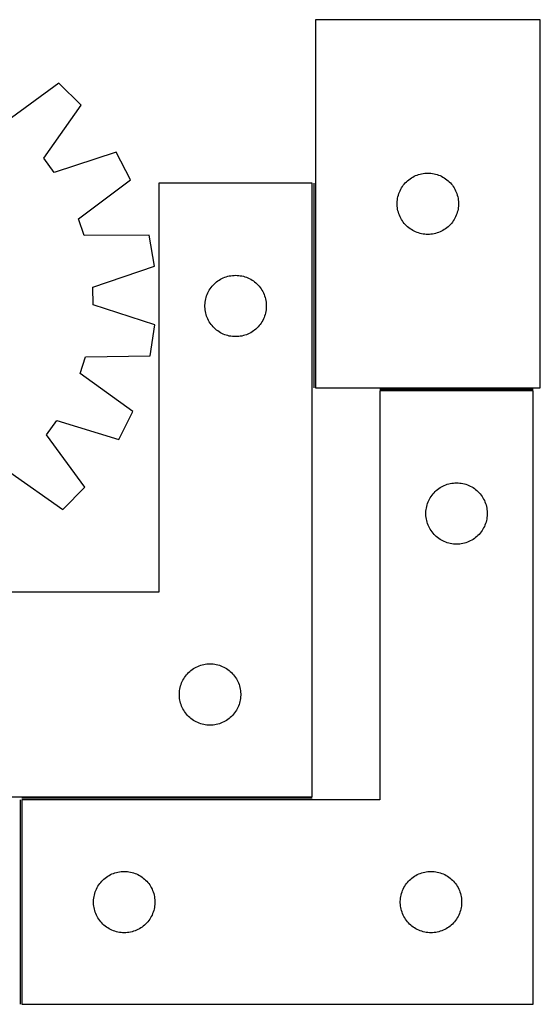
# Model space of a CAD drawing. Header units: millimetres. Extents: x 7 to 1493, y 7 to 501.
# Tile 4 of 4: x 1239 to 1493, y 17 to 498. Entities that reach past the tile are written whole.
import ezdxf

# ---------------------------------------------------------------- set-up
doc = ezdxf.new("R2010")
doc.units = ezdxf.units.MM
doc.layers.add('COMMON', color=5, linetype='CONTINUOUS', true_color=0x0000ff)
doc.layers.add('CUT', color=7, linetype='CONTINUOUS', true_color=0x000000)

msp = doc.modelspace()

# ---------------------------------------------------------------- linework, layer by layer
at = {"layer": 'COMMON'}
for p, q in [((1382.635878, 418.271271), (1382.635878, 318.271271)), ((1414.934449, 317.52127), (1489.934449, 317.52127)), ((1239.184449, 16.77127), (1239.184449, 116.77127)), ((1381.885878, 117.521271), (1239.934449, 117.521271))]:
    msp.add_line(p, q, dxfattribs=at)
at = {"layer": 'CUT'}
for p, q in [((1383.385879, 498.271271), (1383.385879, 318.271271)), ((1493.385879, 498.271271), (1383.385879, 498.271271)), ((1493.385879, 318.271271), (1493.385879, 498.271271)), ((1257.933137, 467.233619), (1232.313816, 448.455304)), ((1268.91789, 456.460238), (1257.933137, 467.233619)), ((1250.640836, 430.480938), (1268.91789, 456.460238)), ((1285.916097, 433.535867), (1255.747856, 423.593434)), ((1293.034061, 419.895298), (1285.916097, 433.535867)), ((1255.747856, 423.593434), (1250.640836, 430.480938)), ((1267.623504, 400.835435), (1293.034061, 419.895298)), ((1427.377598, 418.460371), (1427.916717, 419.013554)), ((1427.916717, 419.013554), (1428.483597, 419.53825)), ((1428.483597, 419.53825), (1429.076737, 420.033068)), ((1429.076737, 420.033068), (1429.694562, 420.496696)), ((1429.694562, 420.496696), (1430.335436, 420.927905)), ((1430.335436, 420.927905), (1430.997658, 421.32555)), ((1430.997658, 421.32555), (1431.679472, 421.688577)), ((1431.679472, 421.688577), (1432.37907, 422.016025)), ((1432.37907, 422.016025), (1433.094598, 422.307023)), ((1433.094598, 422.307023), (1433.824156, 422.560802)), ((1433.824156, 422.560802), (1434.565812, 422.776687)), ((1434.565812, 422.776687), (1435.317598, 422.954106)), ((1435.317598, 422.954106), (1436.07752, 423.09259)), ((1436.07752, 423.09259), (1436.843564, 423.191769)), ((1436.843564, 423.191769), (1437.613698, 423.251383)), ((1437.613698, 423.251383), (1438.385879, 423.271271)), ((1438.385879, 423.271271), (1439.15806, 423.251383)), ((1439.15806, 423.251383), (1439.928194, 423.191769)), ((1439.928194, 423.191769), (1440.694238, 423.09259)), ((1440.694238, 423.09259), (1441.45416, 422.954106)), ((1441.45416, 422.954106), (1442.205946, 422.776687)), ((1442.205946, 422.776687), (1442.947601, 422.560802)), ((1442.947601, 422.560802), (1443.67716, 422.307023)), ((1443.67716, 422.307023), (1444.392687, 422.016025)), ((1444.392687, 422.016025), (1445.092286, 421.688577)), ((1445.092286, 421.688577), (1445.7741, 421.32555)), ((1445.7741, 421.32555), (1446.436322, 420.927905)), ((1446.436322, 420.927905), (1447.077195, 420.496696)), ((1447.077195, 420.496696), (1447.695021, 420.033068)), ((1447.695021, 420.033068), (1448.288161, 419.53825)), ((1448.288161, 419.53825), (1448.855041, 419.013554)), ((1448.855041, 419.013554), (1449.394159, 418.460371)), ((1381.885878, 418.271271), (1306.885878, 418.271271)), ((1306.885878, 418.271271), (1306.885878, 218.271271)), ((1381.885878, 118.271271), (1381.885878, 418.271271)), ((1424.491019, 413.92219), (1424.800345, 414.629987)), ((1424.800345, 414.629987), (1425.145697, 415.320922)), ((1425.145697, 415.320922), (1425.526159, 415.993163)), ((1425.526159, 415.993163), (1425.940724, 416.644927)), ((1425.940724, 416.644927), (1426.38829, 417.274485)), ((1426.38829, 417.274485), (1426.867672, 417.880169)), ((1426.867672, 417.880169), (1427.377598, 418.460371)), ((1449.394159, 418.460371), (1449.904086, 417.880169)), ((1449.904086, 417.880169), (1450.383468, 417.274485)), ((1450.383468, 417.274485), (1450.831034, 416.644927)), ((1450.831034, 416.644927), (1451.245598, 415.993163)), ((1451.245598, 415.993163), (1451.626061, 415.320922)), ((1451.626061, 415.320922), (1451.971413, 414.629987)), ((1451.971413, 414.629987), (1452.280738, 413.92219)), ((1423.390852, 408.65749), (1423.430616, 409.428903)), ((1423.430616, 409.428903), (1423.510039, 410.197246)), ((1423.510039, 410.197246), (1423.62891, 410.960483)), ((1423.62891, 410.960483), (1423.786913, 411.716587)), ((1423.786913, 411.716587), (1423.983631, 412.463556)), ((1423.983631, 412.463556), (1424.21854, 413.199407)), ((1424.21854, 413.199407), (1424.491019, 413.92219)), ((1452.280738, 413.92219), (1452.553217, 413.199407)), ((1452.553217, 413.199407), (1452.788127, 412.463556)), ((1452.788127, 412.463556), (1452.984844, 411.716587)), ((1452.984844, 411.716587), (1453.142848, 410.960483)), ((1453.142848, 410.960483), (1453.261719, 410.197246)), ((1453.261719, 410.197246), (1453.341142, 409.428903)), ((1453.341142, 409.428903), (1453.380906, 408.65749)), ((1423.390852, 407.885052), (1423.390852, 408.65749)), ((1423.430616, 407.113639), (1423.390852, 407.885052)), ((1423.510039, 406.345296), (1423.430616, 407.113639)), ((1423.62891, 405.58206), (1423.510039, 406.345296)), ((1423.786913, 404.825955), (1423.62891, 405.58206)), ((1423.983631, 404.078987), (1423.786913, 404.825955)), ((1452.984844, 404.825955), (1452.788127, 404.078987)), ((1453.142848, 405.58206), (1452.984844, 404.825955)), ((1453.261719, 406.345296), (1453.142848, 405.58206)), ((1453.341142, 407.113639), (1453.261719, 406.345296)), ((1453.380906, 407.885052), (1453.341142, 407.113639)), ((1453.380906, 408.65749), (1453.380906, 407.885052)), ((1270.352213, 392.706873), (1267.623504, 400.835435)), ((1424.21854, 403.343135), (1423.983631, 404.078987)), ((1424.491019, 402.620353), (1424.21854, 403.343135)), ((1424.800345, 401.912555), (1424.491019, 402.620353)), ((1425.145697, 401.22162), (1424.800345, 401.912555)), ((1425.526159, 400.549379), (1425.145697, 401.22162)), ((1425.940724, 399.897615), (1425.526159, 400.549379)), ((1426.38829, 399.268057), (1425.940724, 399.897615)), ((1450.831034, 399.897615), (1450.383468, 399.268057)), ((1451.245598, 400.549379), (1450.831034, 399.897615)), ((1451.626061, 401.22162), (1451.245598, 400.549379)), ((1451.971413, 401.912555), (1451.626061, 401.22162)), ((1452.280738, 402.620353), (1451.971413, 401.912555)), ((1452.553217, 403.343135), (1452.280738, 402.620353)), ((1452.788127, 404.078987), (1452.553217, 403.343135)), ((1426.867672, 398.662373), (1426.38829, 399.268057)), ((1427.377598, 398.082171), (1426.867672, 398.662373)), ((1427.916717, 397.528988), (1427.377598, 398.082171)), ((1428.483597, 397.004292), (1427.916717, 397.528988)), ((1429.076737, 396.509474), (1428.483597, 397.004292)), ((1429.694562, 396.045846), (1429.076737, 396.509474)), ((1430.335436, 395.614638), (1429.694562, 396.045846)), ((1430.997658, 395.216993), (1430.335436, 395.614638)), ((1431.679472, 394.853965), (1430.997658, 395.216993)), ((1432.37907, 394.526518), (1431.679472, 394.853965)), ((1445.092286, 394.853965), (1444.392687, 394.526518)), ((1445.7741, 395.216993), (1445.092286, 394.853965)), ((1446.436322, 395.614638), (1445.7741, 395.216993)), ((1447.077195, 396.045846), (1446.436322, 395.614638)), ((1447.695021, 396.509474), (1447.077195, 396.045846)), ((1448.288161, 397.004292), (1447.695021, 396.509474)), ((1448.855041, 397.528988), (1448.288161, 397.004292)), ((1449.394159, 398.082171), (1448.855041, 397.528988)), ((1449.904086, 398.662373), (1449.394159, 398.082171)), ((1450.383468, 399.268057), (1449.904086, 398.662373)), ((1302.116296, 392.84019), (1270.352213, 392.706873)), ((1304.670713, 377.667666), (1302.116296, 392.84019)), ((1433.094598, 394.235519), (1432.37907, 394.526518)), ((1433.824156, 393.98174), (1433.094598, 394.235519)), ((1434.565812, 393.765855), (1433.824156, 393.98174)), ((1435.317598, 393.588436), (1434.565812, 393.765855)), ((1436.07752, 393.449953), (1435.317598, 393.588436)), ((1436.843564, 393.350773), (1436.07752, 393.449953)), ((1437.613698, 393.29116), (1436.843564, 393.350773)), ((1438.385879, 393.271271), (1437.613698, 393.29116)), ((1439.15806, 393.29116), (1438.385879, 393.271271)), ((1439.928194, 393.350773), (1439.15806, 393.29116)), ((1440.694238, 393.449953), (1439.928194, 393.350773)), ((1441.45416, 393.588436), (1440.694238, 393.449953)), ((1442.205946, 393.765855), (1441.45416, 393.588436)), ((1442.947601, 393.98174), (1442.205946, 393.765855)), ((1443.67716, 394.235519), (1442.947601, 393.98174)), ((1444.392687, 394.526518), (1443.67716, 394.235519)), ((1274.614016, 367.392953), (1304.670713, 377.667666)), ((1335.694561, 370.496696), (1336.335435, 370.927905)), ((1336.335435, 370.927905), (1336.997657, 371.32555)), ((1336.997657, 371.32555), (1337.679471, 371.688577)), ((1337.679471, 371.688577), (1338.379069, 372.016025)), ((1338.379069, 372.016025), (1339.094597, 372.307023)), ((1339.094597, 372.307023), (1339.824155, 372.560802)), ((1339.824155, 372.560802), (1340.565811, 372.776687)), ((1340.565811, 372.776687), (1341.317597, 372.954106)), ((1341.317597, 372.954106), (1342.077519, 373.09259)), ((1342.077519, 373.09259), (1342.843563, 373.191769)), ((1342.843563, 373.191769), (1343.613697, 373.251383)), ((1343.613697, 373.251383), (1344.385878, 373.271271)), ((1344.385878, 373.271271), (1345.158059, 373.251383)), ((1345.158059, 373.251383), (1345.928193, 373.191769)), ((1345.928193, 373.191769), (1346.694237, 373.09259)), ((1346.694237, 373.09259), (1347.454159, 372.954106)), ((1347.454159, 372.954106), (1348.205945, 372.776687)), ((1348.205945, 372.776687), (1348.9476, 372.560802)), ((1348.9476, 372.560802), (1349.677159, 372.307023)), ((1349.677159, 372.307023), (1350.392686, 372.016025)), ((1350.392686, 372.016025), (1351.092285, 371.688577)), ((1351.092285, 371.688577), (1351.774099, 371.32555)), ((1351.774099, 371.32555), (1352.436321, 370.927905)), ((1352.436321, 370.927905), (1353.077194, 370.496696)), ((1274.697309, 358.819014), (1274.614016, 367.392953)), ((1331.145696, 365.320922), (1331.526158, 365.993163)), ((1331.526158, 365.993163), (1331.940723, 366.644927)), ((1331.940723, 366.644927), (1332.388289, 367.274485)), ((1332.388289, 367.274485), (1332.867671, 367.880169)), ((1332.867671, 367.880169), (1333.377597, 368.460371)), ((1333.377597, 368.460371), (1333.916716, 369.013554)), ((1333.916716, 369.013554), (1334.483596, 369.53825)), ((1334.483596, 369.53825), (1335.076736, 370.033068)), ((1335.076736, 370.033068), (1335.694561, 370.496696)), ((1353.077194, 370.496696), (1353.69502, 370.033068)), ((1353.69502, 370.033068), (1354.28816, 369.53825)), ((1354.28816, 369.53825), (1354.85504, 369.013554)), ((1354.85504, 369.013554), (1355.394158, 368.460371)), ((1355.394158, 368.460371), (1355.904085, 367.880169)), ((1355.904085, 367.880169), (1356.383467, 367.274485)), ((1356.383467, 367.274485), (1356.831033, 366.644927)), ((1356.831033, 366.644927), (1357.245597, 365.993163)), ((1357.245597, 365.993163), (1357.62606, 365.320922)), ((1329.628909, 360.960483), (1329.786912, 361.716587)), ((1329.786912, 361.716587), (1329.98363, 362.463556)), ((1329.98363, 362.463556), (1330.218539, 363.199407)), ((1330.218539, 363.199407), (1330.491018, 363.92219)), ((1330.491018, 363.92219), (1330.800344, 364.629987)), ((1330.800344, 364.629987), (1331.145696, 365.320922)), ((1357.62606, 365.320922), (1357.971412, 364.629987)), ((1357.971412, 364.629987), (1358.280737, 363.92219)), ((1358.280737, 363.92219), (1358.553216, 363.199407)), ((1358.553216, 363.199407), (1358.788126, 362.463556)), ((1358.788126, 362.463556), (1358.984843, 361.716587)), ((1358.984843, 361.716587), (1359.142847, 360.960483)), ((1304.947945, 349.130165), (1274.697309, 358.819014)), ((1329.390851, 358.65749), (1329.430615, 359.428903)), ((1329.390851, 357.885052), (1329.390851, 358.65749)), ((1329.430615, 357.113639), (1329.390851, 357.885052)), ((1329.430615, 359.428903), (1329.510038, 360.197246)), ((1329.510038, 356.345296), (1329.430615, 357.113639)), ((1329.510038, 360.197246), (1329.628909, 360.960483)), ((1329.628909, 355.58206), (1329.510038, 356.345296)), ((1359.142847, 360.960483), (1359.261718, 360.197246)), ((1359.261718, 356.345296), (1359.142847, 355.58206)), ((1359.261718, 360.197246), (1359.341141, 359.428903)), ((1359.341141, 357.113639), (1359.261718, 356.345296)), ((1359.341141, 359.428903), (1359.380905, 358.65749)), ((1359.380905, 357.885052), (1359.341141, 357.113639)), ((1359.380905, 358.65749), (1359.380905, 357.885052)), ((1329.786912, 354.825955), (1329.628909, 355.58206)), ((1329.98363, 354.078987), (1329.786912, 354.825955)), ((1330.218539, 353.343135), (1329.98363, 354.078987)), ((1330.491018, 352.620353), (1330.218539, 353.343135)), ((1330.800344, 351.912555), (1330.491018, 352.620353)), ((1331.145696, 351.22162), (1330.800344, 351.912555)), ((1357.971412, 351.912555), (1357.62606, 351.22162)), ((1358.280737, 352.620353), (1357.971412, 351.912555)), ((1358.553216, 353.343135), (1358.280737, 352.620353)), ((1358.788126, 354.078987), (1358.553216, 353.343135)), ((1358.984843, 354.825955), (1358.788126, 354.078987)), ((1359.142847, 355.58206), (1358.984843, 354.825955)), ((1302.688772, 333.910878), (1304.947945, 349.130165)), ((1331.526158, 350.549379), (1331.145696, 351.22162)), ((1331.940723, 349.897615), (1331.526158, 350.549379)), ((1332.388289, 349.268057), (1331.940723, 349.897615)), ((1332.867671, 348.662373), (1332.388289, 349.268057)), ((1333.377597, 348.082171), (1332.867671, 348.662373)), ((1333.916716, 347.528988), (1333.377597, 348.082171)), ((1334.483596, 347.004292), (1333.916716, 347.528988)), ((1335.076736, 346.509474), (1334.483596, 347.004292)), ((1354.28816, 347.004292), (1353.69502, 346.509474)), ((1354.85504, 347.528988), (1354.28816, 347.004292)), ((1355.394158, 348.082171), (1354.85504, 347.528988)), ((1355.904085, 348.662373), (1355.394158, 348.082171)), ((1356.383467, 349.268057), (1355.904085, 348.662373)), ((1356.831033, 349.897615), (1356.383467, 349.268057)), ((1357.245597, 350.549379), (1356.831033, 349.897615)), ((1357.62606, 351.22162), (1357.245597, 350.549379)), ((1335.694561, 346.045846), (1335.076736, 346.509474)), ((1336.335435, 345.614638), (1335.694561, 346.045846)), ((1336.997657, 345.216993), (1336.335435, 345.614638)), ((1337.679471, 344.853965), (1336.997657, 345.216993)), ((1338.379069, 344.526518), (1337.679471, 344.853965)), ((1339.094597, 344.235519), (1338.379069, 344.526518)), ((1339.824155, 343.98174), (1339.094597, 344.235519)), ((1340.565811, 343.765855), (1339.824155, 343.98174)), ((1341.317597, 343.588436), (1340.565811, 343.765855)), ((1342.077519, 343.449953), (1341.317597, 343.588436)), ((1342.843563, 343.350773), (1342.077519, 343.449953)), ((1343.613697, 343.29116), (1342.843563, 343.350773)), ((1344.385878, 343.271271), (1343.613697, 343.29116)), ((1345.158059, 343.29116), (1344.385878, 343.271271)), ((1345.928193, 343.350773), (1345.158059, 343.29116)), ((1346.694237, 343.449953), (1345.928193, 343.350773)), ((1347.454159, 343.588436), (1346.694237, 343.449953)), ((1348.205945, 343.765855), (1347.454159, 343.588436)), ((1348.9476, 343.98174), (1348.205945, 343.765855)), ((1349.677159, 344.235519), (1348.9476, 343.98174)), ((1350.392686, 344.526518), (1349.677159, 344.235519)), ((1351.092285, 344.853965), (1350.392686, 344.526518)), ((1351.774099, 345.216993), (1351.092285, 344.853965)), ((1352.436321, 345.614638), (1351.774099, 345.216993)), ((1353.077194, 346.045846), (1352.436321, 345.614638)), ((1353.69502, 346.509474), (1353.077194, 346.045846)), ((1268.357817, 325.247036), (1270.928094, 333.427076)), ((1270.928094, 333.427076), (1302.688772, 333.910878)), ((1294.133862, 306.684433), (1268.357817, 325.247036)), ((1383.385879, 318.271271), (1493.385879, 318.271271)), ((1489.934449, 316.77127), (1414.934449, 316.77127)), ((1414.934449, 316.77127), (1414.934449, 116.77127)), ((1489.934449, 16.77127), (1489.934449, 316.77127)), ((1287.282243, 292.908154), (1294.133862, 306.684433)), ((1251.95429, 295.277199), (1256.92654, 302.26262)), ((1256.92654, 302.26262), (1287.282243, 292.908154)), ((1270.732606, 269.657878), (1251.95429, 295.277199)), ((1233.979924, 276.950179), (1259.959225, 258.673125)), ((1259.959225, 258.673125), (1270.732606, 269.657878)), ((1444.384007, 269.427904), (1445.046228, 269.825549)), ((1445.046228, 269.825549), (1445.728043, 270.188576)), ((1445.728043, 270.188576), (1446.427641, 270.516024)), ((1446.427641, 270.516024), (1447.143168, 270.807022)), ((1447.143168, 270.807022), (1447.872727, 271.060801)), ((1447.872727, 271.060801), (1448.614383, 271.276686)), ((1448.614383, 271.276686), (1449.366168, 271.454105)), ((1449.366168, 271.454105), (1450.126091, 271.592589)), ((1450.126091, 271.592589), (1450.892135, 271.691768)), ((1450.892135, 271.691768), (1451.662268, 271.751382)), ((1451.662268, 271.751382), (1452.434449, 271.77127)), ((1452.434449, 271.77127), (1453.206631, 271.751382)), ((1453.206631, 271.751382), (1453.976764, 271.691768)), ((1453.976764, 271.691768), (1454.742808, 271.592589)), ((1454.742808, 271.592589), (1455.50273, 271.454105)), ((1455.50273, 271.454105), (1456.254516, 271.276686)), ((1456.254516, 271.276686), (1456.996172, 271.060801)), ((1456.996172, 271.060801), (1457.725731, 270.807022)), ((1457.725731, 270.807022), (1458.441258, 270.516024)), ((1458.441258, 270.516024), (1459.140856, 270.188576)), ((1459.140856, 270.188576), (1459.822671, 269.825549)), ((1459.822671, 269.825549), (1460.484892, 269.427904)), ((1439.57473, 264.493162), (1439.989294, 265.144926)), ((1439.989294, 265.144926), (1440.436861, 265.774484)), ((1440.436861, 265.774484), (1440.916243, 266.380168)), ((1440.916243, 266.380168), (1441.426169, 266.96037)), ((1441.426169, 266.96037), (1441.965287, 267.513553)), ((1441.965287, 267.513553), (1442.532168, 268.038249)), ((1442.532168, 268.038249), (1443.125307, 268.533067)), ((1443.125307, 268.533067), (1443.743133, 268.996695)), ((1443.743133, 268.996695), (1444.384007, 269.427904)), ((1460.484892, 269.427904), (1461.125766, 268.996695)), ((1461.125766, 268.996695), (1461.743592, 268.533067)), ((1461.743592, 268.533067), (1462.336731, 268.038249)), ((1462.336731, 268.038249), (1462.903612, 267.513553)), ((1462.903612, 267.513553), (1463.44273, 266.96037)), ((1463.44273, 266.96037), (1463.952656, 266.380168)), ((1463.952656, 266.380168), (1464.432038, 265.774484)), ((1464.432038, 265.774484), (1464.879605, 265.144926)), ((1464.879605, 265.144926), (1465.294169, 264.493162)), ((1437.67748, 259.460482), (1437.835484, 260.216586)), ((1437.835484, 260.216586), (1438.032201, 260.963555)), ((1438.032201, 260.963555), (1438.267111, 261.699406)), ((1438.267111, 261.699406), (1438.53959, 262.422189)), ((1438.53959, 262.422189), (1438.848916, 263.129986)), ((1438.848916, 263.129986), (1439.194268, 263.820921)), ((1439.194268, 263.820921), (1439.57473, 264.493162)), ((1465.294169, 264.493162), (1465.674631, 263.820921)), ((1465.674631, 263.820921), (1466.019983, 263.129986)), ((1466.019983, 263.129986), (1466.329309, 262.422189)), ((1466.329309, 262.422189), (1466.601788, 261.699406)), ((1466.601788, 261.699406), (1466.836698, 260.963555)), ((1466.836698, 260.963555), (1467.033415, 260.216586)), ((1467.033415, 260.216586), (1467.191419, 259.460482)), ((1437.439422, 257.157489), (1437.479187, 257.928902)), ((1437.439422, 256.385051), (1437.439422, 257.157489)), ((1437.479187, 255.613638), (1437.439422, 256.385051)), ((1437.479187, 257.928902), (1437.558609, 258.697245)), ((1437.558609, 254.845295), (1437.479187, 255.613638)), ((1437.558609, 258.697245), (1437.67748, 259.460482)), ((1467.191419, 259.460482), (1467.31029, 258.697245)), ((1467.31029, 258.697245), (1467.389712, 257.928902)), ((1467.389712, 255.613638), (1467.31029, 254.845295)), ((1467.389712, 257.928902), (1467.429477, 257.157489)), ((1467.429477, 256.385051), (1467.389712, 255.613638)), ((1467.429477, 257.157489), (1467.429477, 256.385051)), ((1437.67748, 254.082059), (1437.558609, 254.845295)), ((1437.835484, 253.325954), (1437.67748, 254.082059)), ((1438.032201, 252.578986), (1437.835484, 253.325954)), ((1438.267111, 251.843134), (1438.032201, 252.578986)), ((1438.53959, 251.120352), (1438.267111, 251.843134)), ((1438.848916, 250.412554), (1438.53959, 251.120352)), ((1439.194268, 249.721619), (1438.848916, 250.412554)), ((1466.019983, 250.412554), (1465.674631, 249.721619)), ((1466.329309, 251.120352), (1466.019983, 250.412554)), ((1466.601788, 251.843134), (1466.329309, 251.120352)), ((1466.836698, 252.578986), (1466.601788, 251.843134)), ((1467.033415, 253.325954), (1466.836698, 252.578986)), ((1467.191419, 254.082059), (1467.033415, 253.325954)), ((1467.31029, 254.845295), (1467.191419, 254.082059)), ((1439.57473, 249.049378), (1439.194268, 249.721619)), ((1439.989294, 248.397614), (1439.57473, 249.049378)), ((1440.436861, 247.768056), (1439.989294, 248.397614)), ((1440.916243, 247.162372), (1440.436861, 247.768056)), ((1441.426169, 246.58217), (1440.916243, 247.162372)), ((1441.965287, 246.028987), (1441.426169, 246.58217)), ((1442.532168, 245.504291), (1441.965287, 246.028987)), ((1462.903612, 246.028987), (1462.336731, 245.504291)), ((1463.44273, 246.58217), (1462.903612, 246.028987)), ((1463.952656, 247.162372), (1463.44273, 246.58217)), ((1464.432038, 247.768056), (1463.952656, 247.162372)), ((1464.879605, 248.397614), (1464.432038, 247.768056)), ((1465.294169, 249.049378), (1464.879605, 248.397614)), ((1465.674631, 249.721619), (1465.294169, 249.049378)), ((1443.125307, 245.009473), (1442.532168, 245.504291)), ((1443.743133, 244.545845), (1443.125307, 245.009473)), ((1444.384007, 244.114637), (1443.743133, 244.545845)), ((1445.046228, 243.716992), (1444.384007, 244.114637)), ((1445.728043, 243.353964), (1445.046228, 243.716992)), ((1446.427641, 243.026517), (1445.728043, 243.353964)), ((1447.143168, 242.735518), (1446.427641, 243.026517)), ((1447.872727, 242.481739), (1447.143168, 242.735518)), ((1448.614383, 242.265854), (1447.872727, 242.481739)), ((1449.366168, 242.088435), (1448.614383, 242.265854)), ((1450.126091, 241.949952), (1449.366168, 242.088435)), ((1450.892135, 241.850772), (1450.126091, 241.949952)), ((1451.662268, 241.791159), (1450.892135, 241.850772)), ((1452.434449, 241.77127), (1451.662268, 241.791159)), ((1453.206631, 241.791159), (1452.434449, 241.77127)), ((1453.976764, 241.850772), (1453.206631, 241.791159)), ((1454.742808, 241.949952), (1453.976764, 241.850772)), ((1455.50273, 242.088435), (1454.742808, 241.949952)), ((1456.254516, 242.265854), (1455.50273, 242.088435)), ((1456.996172, 242.481739), (1456.254516, 242.265854)), ((1457.725731, 242.735518), (1456.996172, 242.481739)), ((1458.441258, 243.026517), (1457.725731, 242.735518)), ((1459.140856, 243.353964), (1458.441258, 243.026517)), ((1459.822671, 243.716992), (1459.140856, 243.353964)), ((1460.484892, 244.114637), (1459.822671, 243.716992)), ((1461.125766, 244.545845), (1460.484892, 244.114637)), ((1461.743592, 245.009473), (1461.125766, 244.545845)), ((1462.336731, 245.504291), (1461.743592, 245.009473)), ((1306.885878, 218.271271), (1131.885878, 218.271271)), ((1328.817597, 182.954106), (1329.577519, 183.09259)), ((1329.577519, 183.09259), (1330.343563, 183.191769)), ((1330.343563, 183.191769), (1331.113697, 183.251383)), ((1331.113697, 183.251383), (1331.885878, 183.271271)), ((1331.885878, 183.271271), (1332.658059, 183.251383)), ((1332.658059, 183.251383), (1333.428193, 183.191769)), ((1333.428193, 183.191769), (1334.194237, 183.09259)), ((1334.194237, 183.09259), (1334.954159, 182.954106)), ((1320.367671, 177.880169), (1320.877597, 178.460371)), ((1320.877597, 178.460371), (1321.416716, 179.013554)), ((1321.416716, 179.013554), (1321.983596, 179.53825)), ((1321.983596, 179.53825), (1322.576736, 180.033068)), ((1322.576736, 180.033068), (1323.194561, 180.496696)), ((1323.194561, 180.496696), (1323.835435, 180.927905)), ((1323.835435, 180.927905), (1324.497657, 181.32555)), ((1324.497657, 181.32555), (1325.179471, 181.688577)), ((1325.179471, 181.688577), (1325.879069, 182.016025)), ((1325.879069, 182.016025), (1326.594597, 182.307023)), ((1326.594597, 182.307023), (1327.324155, 182.560802)), ((1327.324155, 182.560802), (1328.065811, 182.776687)), ((1328.065811, 182.776687), (1328.817597, 182.954106)), ((1334.954159, 182.954106), (1335.705945, 182.776687)), ((1335.705945, 182.776687), (1336.4476, 182.560802)), ((1336.4476, 182.560802), (1337.177159, 182.307023)), ((1337.177159, 182.307023), (1337.892686, 182.016025)), ((1337.892686, 182.016025), (1338.592285, 181.688577)), ((1338.592285, 181.688577), (1339.274099, 181.32555)), ((1339.274099, 181.32555), (1339.936321, 180.927905)), ((1339.936321, 180.927905), (1340.577194, 180.496696)), ((1340.577194, 180.496696), (1341.19502, 180.033068)), ((1341.19502, 180.033068), (1341.78816, 179.53825)), ((1341.78816, 179.53825), (1342.35504, 179.013554)), ((1342.35504, 179.013554), (1342.894158, 178.460371)), ((1342.894158, 178.460371), (1343.404085, 177.880169)), ((1317.718539, 173.199407), (1317.991018, 173.92219)), ((1317.991018, 173.92219), (1318.300344, 174.629987)), ((1318.300344, 174.629987), (1318.645696, 175.320922)), ((1318.645696, 175.320922), (1319.026158, 175.993163)), ((1319.026158, 175.993163), (1319.440723, 176.644927)), ((1319.440723, 176.644927), (1319.888289, 177.274485)), ((1319.888289, 177.274485), (1320.367671, 177.880169)), ((1343.404085, 177.880169), (1343.883467, 177.274485)), ((1343.883467, 177.274485), (1344.331033, 176.644927)), ((1344.331033, 176.644927), (1344.745597, 175.993163)), ((1344.745597, 175.993163), (1345.12606, 175.320922)), ((1345.12606, 175.320922), (1345.471412, 174.629987)), ((1345.471412, 174.629987), (1345.780737, 173.92219)), ((1345.780737, 173.92219), (1346.053216, 173.199407)), ((1316.890851, 168.65749), (1316.930615, 169.428903)), ((1316.890851, 167.885052), (1316.890851, 168.65749)), ((1316.930615, 169.428903), (1317.010038, 170.197246)), ((1317.010038, 170.197246), (1317.128909, 170.960483)), ((1317.128909, 170.960483), (1317.286912, 171.716587)), ((1317.286912, 171.716587), (1317.48363, 172.463556)), ((1317.48363, 172.463556), (1317.718539, 173.199407)), ((1346.053216, 173.199407), (1346.288126, 172.463556)), ((1346.288126, 172.463556), (1346.484843, 171.716587)), ((1346.484843, 171.716587), (1346.642847, 170.960483)), ((1346.642847, 170.960483), (1346.761718, 170.197246)), ((1346.761718, 170.197246), (1346.841141, 169.428903)), ((1346.841141, 169.428903), (1346.880905, 168.65749)), ((1346.880905, 168.65749), (1346.880905, 167.885052)), ((1316.930615, 167.113639), (1316.890851, 167.885052)), ((1317.010038, 166.345296), (1316.930615, 167.113639)), ((1317.128909, 165.58206), (1317.010038, 166.345296)), ((1317.286912, 164.825955), (1317.128909, 165.58206)), ((1317.48363, 164.078987), (1317.286912, 164.825955)), ((1317.718539, 163.343135), (1317.48363, 164.078987)), ((1346.288126, 164.078987), (1346.053216, 163.343135)), ((1346.484843, 164.825955), (1346.288126, 164.078987)), ((1346.642847, 165.58206), (1346.484843, 164.825955)), ((1346.761718, 166.345296), (1346.642847, 165.58206)), ((1346.841141, 167.113639), (1346.761718, 166.345296)), ((1346.880905, 167.885052), (1346.841141, 167.113639)), ((1317.991018, 162.620353), (1317.718539, 163.343135)), ((1318.300344, 161.912555), (1317.991018, 162.620353)), ((1318.645696, 161.22162), (1318.300344, 161.912555)), ((1319.026158, 160.549379), (1318.645696, 161.22162)), ((1319.440723, 159.897615), (1319.026158, 160.549379)), ((1319.888289, 159.268057), (1319.440723, 159.897615)), ((1320.367671, 158.662373), (1319.888289, 159.268057)), ((1343.883467, 159.268057), (1343.404085, 158.662373)), ((1344.331033, 159.897615), (1343.883467, 159.268057)), ((1344.745597, 160.549379), (1344.331033, 159.897615)), ((1345.12606, 161.22162), (1344.745597, 160.549379)), ((1345.471412, 161.912555), (1345.12606, 161.22162)), ((1345.780737, 162.620353), (1345.471412, 161.912555)), ((1346.053216, 163.343135), (1345.780737, 162.620353)), ((1320.877597, 158.082171), (1320.367671, 158.662373)), ((1321.416716, 157.528988), (1320.877597, 158.082171)), ((1321.983596, 157.004292), (1321.416716, 157.528988)), ((1322.576736, 156.509474), (1321.983596, 157.004292)), ((1323.194561, 156.045846), (1322.576736, 156.509474)), ((1323.835435, 155.614638), (1323.194561, 156.045846)), ((1324.497657, 155.216993), (1323.835435, 155.614638)), ((1325.179471, 154.853965), (1324.497657, 155.216993)), ((1325.879069, 154.526518), (1325.179471, 154.853965)), ((1326.594597, 154.235519), (1325.879069, 154.526518)), ((1327.324155, 153.98174), (1326.594597, 154.235519)), ((1337.177159, 154.235519), (1336.4476, 153.98174)), ((1337.892686, 154.526518), (1337.177159, 154.235519)), ((1338.592285, 154.853965), (1337.892686, 154.526518)), ((1339.274099, 155.216993), (1338.592285, 154.853965)), ((1339.936321, 155.614638), (1339.274099, 155.216993)), ((1340.577194, 156.045846), (1339.936321, 155.614638)), ((1341.19502, 156.509474), (1340.577194, 156.045846)), ((1341.78816, 157.004292), (1341.19502, 156.509474)), ((1342.35504, 157.528988), (1341.78816, 157.004292)), ((1342.894158, 158.082171), (1342.35504, 157.528988)), ((1343.404085, 158.662373), (1342.894158, 158.082171)), ((1328.065811, 153.765855), (1327.324155, 153.98174)), ((1328.817597, 153.588436), (1328.065811, 153.765855)), ((1329.577519, 153.449953), (1328.817597, 153.588436)), ((1330.343563, 153.350773), (1329.577519, 153.449953)), ((1331.113697, 153.29116), (1330.343563, 153.350773)), ((1331.885878, 153.271271), (1331.113697, 153.29116)), ((1332.658059, 153.29116), (1331.885878, 153.271271)), ((1333.428193, 153.350773), (1332.658059, 153.29116)), ((1334.194237, 153.449953), (1333.428193, 153.350773)), ((1334.954159, 153.588436), (1334.194237, 153.449953)), ((1335.705945, 153.765855), (1334.954159, 153.588436)), ((1336.4476, 153.98174), (1335.705945, 153.765855)), ((1131.885878, 118.271271), (1381.885878, 118.271271)), ((1414.934449, 116.77127), (1239.934449, 116.77127)), ((1239.934449, 116.77127), (1239.934449, 16.77127)), ((1278.926169, 76.96037), (1279.465287, 77.513553)), ((1279.465287, 77.513553), (1280.032168, 78.038249)), ((1280.032168, 78.038249), (1280.625307, 78.533067)), ((1280.625307, 78.533067), (1281.243133, 78.996695)), ((1281.243133, 78.996695), (1281.884007, 79.427904)), ((1281.884007, 79.427904), (1282.546228, 79.825549)), ((1282.546228, 79.825549), (1283.228043, 80.188576)), ((1283.228043, 80.188576), (1283.927641, 80.516024)), ((1283.927641, 80.516024), (1284.643168, 80.807022)), ((1284.643168, 80.807022), (1285.372727, 81.060801)), ((1285.372727, 81.060801), (1286.114383, 81.276686)), ((1286.114383, 81.276686), (1286.866168, 81.454105)), ((1286.866168, 81.454105), (1287.626091, 81.592589)), ((1287.626091, 81.592589), (1288.392135, 81.691768)), ((1288.392135, 81.691768), (1289.162268, 81.751382)), ((1289.162268, 81.751382), (1289.934449, 81.77127)), ((1289.934449, 81.77127), (1290.706631, 81.751382)), ((1290.706631, 81.751382), (1291.476764, 81.691768)), ((1291.476764, 81.691768), (1292.242808, 81.592589)), ((1292.242808, 81.592589), (1293.00273, 81.454105)), ((1293.00273, 81.454105), (1293.754516, 81.276686)), ((1293.754516, 81.276686), (1294.496172, 81.060801)), ((1294.496172, 81.060801), (1295.225731, 80.807022)), ((1295.225731, 80.807022), (1295.941258, 80.516024)), ((1295.941258, 80.516024), (1296.640856, 80.188576)), ((1296.640856, 80.188576), (1297.322671, 79.825549)), ((1297.322671, 79.825549), (1297.984892, 79.427904)), ((1297.984892, 79.427904), (1298.625766, 78.996695)), ((1298.625766, 78.996695), (1299.243592, 78.533067)), ((1299.243592, 78.533067), (1299.836731, 78.038249)), ((1299.836731, 78.038249), (1300.403612, 77.513553)), ((1300.403612, 77.513553), (1300.94273, 76.96037)), ((1428.926169, 76.96037), (1429.465287, 77.513553)), ((1429.465287, 77.513553), (1430.032168, 78.038249)), ((1430.032168, 78.038249), (1430.625307, 78.533067)), ((1430.625307, 78.533067), (1431.243133, 78.996695)), ((1431.243133, 78.996695), (1431.884007, 79.427904)), ((1431.884007, 79.427904), (1432.546228, 79.825549)), ((1432.546228, 79.825549), (1433.228043, 80.188576)), ((1433.228043, 80.188576), (1433.927641, 80.516024)), ((1433.927641, 80.516024), (1434.643168, 80.807022)), ((1434.643168, 80.807022), (1435.372727, 81.060801)), ((1435.372727, 81.060801), (1436.114383, 81.276686)), ((1436.114383, 81.276686), (1436.866168, 81.454105)), ((1436.866168, 81.454105), (1437.626091, 81.592589)), ((1437.626091, 81.592589), (1438.392135, 81.691768)), ((1438.392135, 81.691768), (1439.162268, 81.751382)), ((1439.162268, 81.751382), (1439.934449, 81.77127)), ((1439.934449, 81.77127), (1440.706631, 81.751382)), ((1440.706631, 81.751382), (1441.476764, 81.691768)), ((1441.476764, 81.691768), (1442.242808, 81.592589)), ((1442.242808, 81.592589), (1443.00273, 81.454105)), ((1443.00273, 81.454105), (1443.754516, 81.276686)), ((1443.754516, 81.276686), (1444.496172, 81.060801)), ((1444.496172, 81.060801), (1445.225731, 80.807022)), ((1445.225731, 80.807022), (1445.941258, 80.516024)), ((1445.941258, 80.516024), (1446.640856, 80.188576)), ((1446.640856, 80.188576), (1447.322671, 79.825549)), ((1447.322671, 79.825549), (1447.984892, 79.427904)), ((1447.984892, 79.427904), (1448.625766, 78.996695)), ((1448.625766, 78.996695), (1449.243592, 78.533067)), ((1449.243592, 78.533067), (1449.836731, 78.038249)), ((1449.836731, 78.038249), (1450.403612, 77.513553)), ((1450.403612, 77.513553), (1450.94273, 76.96037)), ((1275.767111, 71.699406), (1276.03959, 72.422189)), ((1276.03959, 72.422189), (1276.348916, 73.129986)), ((1276.348916, 73.129986), (1276.694268, 73.820921)), ((1276.694268, 73.820921), (1277.07473, 74.493162)), ((1277.07473, 74.493162), (1277.489294, 75.144926)), ((1277.489294, 75.144926), (1277.936861, 75.774484)), ((1277.936861, 75.774484), (1278.416243, 76.380168)), ((1278.416243, 76.380168), (1278.926169, 76.96037)), ((1300.94273, 76.96037), (1301.452656, 76.380168)), ((1301.452656, 76.380168), (1301.932038, 75.774484)), ((1301.932038, 75.774484), (1302.379605, 75.144926)), ((1302.379605, 75.144926), (1302.794169, 74.493162)), ((1302.794169, 74.493162), (1303.174631, 73.820921)), ((1303.174631, 73.820921), (1303.519983, 73.129986)), ((1303.519983, 73.129986), (1303.829309, 72.422189)), ((1303.829309, 72.422189), (1304.101788, 71.699406)), ((1425.767111, 71.699406), (1426.03959, 72.422189)), ((1426.03959, 72.422189), (1426.348916, 73.129986)), ((1426.348916, 73.129986), (1426.694268, 73.820921)), ((1426.694268, 73.820921), (1427.07473, 74.493162)), ((1427.07473, 74.493162), (1427.489294, 75.144926)), ((1427.489294, 75.144926), (1427.936861, 75.774484)), ((1427.936861, 75.774484), (1428.416243, 76.380168)), ((1428.416243, 76.380168), (1428.926169, 76.96037)), ((1450.94273, 76.96037), (1451.452656, 76.380168)), ((1451.452656, 76.380168), (1451.932038, 75.774484)), ((1451.932038, 75.774484), (1452.379605, 75.144926)), ((1452.379605, 75.144926), (1452.794169, 74.493162)), ((1452.794169, 74.493162), (1453.174631, 73.820921)), ((1453.174631, 73.820921), (1453.519983, 73.129986)), ((1453.519983, 73.129986), (1453.829309, 72.422189)), ((1453.829309, 72.422189), (1454.101788, 71.699406)), ((1274.939422, 67.157489), (1274.979187, 67.928902)), ((1274.979187, 67.928902), (1275.058609, 68.697245)), ((1275.058609, 68.697245), (1275.17748, 69.460482)), ((1275.17748, 69.460482), (1275.335484, 70.216586)), ((1275.335484, 70.216586), (1275.532201, 70.963555)), ((1275.532201, 70.963555), (1275.767111, 71.699406)), ((1304.101788, 71.699406), (1304.336698, 70.963555)), ((1304.336698, 70.963555), (1304.533415, 70.216586)), ((1304.533415, 70.216586), (1304.691419, 69.460482)), ((1304.691419, 69.460482), (1304.81029, 68.697245)), ((1304.81029, 68.697245), (1304.889712, 67.928902)), ((1304.889712, 67.928902), (1304.929477, 67.157489)), ((1424.939422, 67.157489), (1424.979187, 67.928902)), ((1424.979187, 67.928902), (1425.058609, 68.697245)), ((1425.058609, 68.697245), (1425.17748, 69.460482)), ((1425.17748, 69.460482), (1425.335484, 70.216586)), ((1425.335484, 70.216586), (1425.532201, 70.963555)), ((1425.532201, 70.963555), (1425.767111, 71.699406)), ((1454.101788, 71.699406), (1454.336698, 70.963555)), ((1454.336698, 70.963555), (1454.533415, 70.216586)), ((1454.533415, 70.216586), (1454.691419, 69.460482)), ((1454.691419, 69.460482), (1454.81029, 68.697245)), ((1454.81029, 68.697245), (1454.889712, 67.928902)), ((1454.889712, 67.928902), (1454.929477, 67.157489)), ((1274.939422, 66.385051), (1274.939422, 67.157489)), ((1274.979187, 65.613638), (1274.939422, 66.385051)), ((1275.058609, 64.845295), (1274.979187, 65.613638)), ((1275.17748, 64.082059), (1275.058609, 64.845295)), ((1275.335484, 63.325954), (1275.17748, 64.082059)), ((1275.532201, 62.578986), (1275.335484, 63.325954)), ((1304.533415, 63.325954), (1304.336698, 62.578986)), ((1304.691419, 64.082059), (1304.533415, 63.325954)), ((1304.81029, 64.845295), (1304.691419, 64.082059)), ((1304.889712, 65.613638), (1304.81029, 64.845295)), ((1304.929477, 66.385051), (1304.889712, 65.613638)), ((1304.929477, 67.157489), (1304.929477, 66.385051)), ((1424.939422, 66.385051), (1424.939422, 67.157489)), ((1424.979187, 65.613638), (1424.939422, 66.385051)), ((1425.058609, 64.845295), (1424.979187, 65.613638)), ((1425.17748, 64.082059), (1425.058609, 64.845295)), ((1425.335484, 63.325954), (1425.17748, 64.082059)), ((1425.532201, 62.578986), (1425.335484, 63.325954)), ((1454.533415, 63.325954), (1454.336698, 62.578986)), ((1454.691419, 64.082059), (1454.533415, 63.325954)), ((1454.81029, 64.845295), (1454.691419, 64.082059)), ((1454.889712, 65.613638), (1454.81029, 64.845295)), ((1454.929477, 66.385051), (1454.889712, 65.613638)), ((1454.929477, 67.157489), (1454.929477, 66.385051)), ((1275.767111, 61.843134), (1275.532201, 62.578986)), ((1276.03959, 61.120352), (1275.767111, 61.843134)), ((1276.348916, 60.412554), (1276.03959, 61.120352)), ((1276.694268, 59.721619), (1276.348916, 60.412554)), ((1277.07473, 59.049378), (1276.694268, 59.721619)), ((1277.489294, 58.397614), (1277.07473, 59.049378)), ((1277.936861, 57.768056), (1277.489294, 58.397614)), ((1302.379605, 58.397614), (1301.932038, 57.768056)), ((1302.794169, 59.049378), (1302.379605, 58.397614)), ((1303.174631, 59.721619), (1302.794169, 59.049378)), ((1303.519983, 60.412554), (1303.174631, 59.721619)), ((1303.829309, 61.120352), (1303.519983, 60.412554)), ((1304.101788, 61.843134), (1303.829309, 61.120352)), ((1304.336698, 62.578986), (1304.101788, 61.843134)), ((1425.767111, 61.843134), (1425.532201, 62.578986)), ((1426.03959, 61.120352), (1425.767111, 61.843134)), ((1426.348916, 60.412554), (1426.03959, 61.120352)), ((1426.694268, 59.721619), (1426.348916, 60.412554)), ((1427.07473, 59.049378), (1426.694268, 59.721619)), ((1427.489294, 58.397614), (1427.07473, 59.049378)), ((1427.936861, 57.768056), (1427.489294, 58.397614)), ((1452.379605, 58.397614), (1451.932038, 57.768056)), ((1452.794169, 59.049378), (1452.379605, 58.397614)), ((1453.174631, 59.721619), (1452.794169, 59.049378)), ((1453.519983, 60.412554), (1453.174631, 59.721619)), ((1453.829309, 61.120352), (1453.519983, 60.412554)), ((1454.101788, 61.843134), (1453.829309, 61.120352)), ((1454.336698, 62.578986), (1454.101788, 61.843134)), ((1278.416243, 57.162372), (1277.936861, 57.768056)), ((1278.926169, 56.58217), (1278.416243, 57.162372)), ((1279.465287, 56.028987), (1278.926169, 56.58217)), ((1280.032168, 55.504291), (1279.465287, 56.028987)), ((1280.625307, 55.009473), (1280.032168, 55.504291)), ((1281.243133, 54.545845), (1280.625307, 55.009473)), ((1281.884007, 54.114637), (1281.243133, 54.545845)), ((1282.546228, 53.716992), (1281.884007, 54.114637)), ((1283.228043, 53.353964), (1282.546228, 53.716992)), ((1283.927641, 53.026517), (1283.228043, 53.353964)), ((1284.643168, 52.735518), (1283.927641, 53.026517)), ((1295.941258, 53.026517), (1295.225731, 52.735518)), ((1296.640856, 53.353964), (1295.941258, 53.026517)), ((1297.322671, 53.716992), (1296.640856, 53.353964)), ((1297.984892, 54.114637), (1297.322671, 53.716992)), ((1298.625766, 54.545845), (1297.984892, 54.114637)), ((1299.243592, 55.009473), (1298.625766, 54.545845)), ((1299.836731, 55.504291), (1299.243592, 55.009473)), ((1300.403612, 56.028987), (1299.836731, 55.504291)), ((1300.94273, 56.58217), (1300.403612, 56.028987)), ((1301.452656, 57.162372), (1300.94273, 56.58217)), ((1301.932038, 57.768056), (1301.452656, 57.162372)), ((1428.416243, 57.162372), (1427.936861, 57.768056)), ((1428.926169, 56.58217), (1428.416243, 57.162372)), ((1429.465287, 56.028987), (1428.926169, 56.58217)), ((1430.032168, 55.504291), (1429.465287, 56.028987)), ((1430.625307, 55.009473), (1430.032168, 55.504291)), ((1431.243133, 54.545845), (1430.625307, 55.009473)), ((1431.884007, 54.114637), (1431.243133, 54.545845)), ((1432.546228, 53.716992), (1431.884007, 54.114637)), ((1433.228043, 53.353964), (1432.546228, 53.716992)), ((1433.927641, 53.026517), (1433.228043, 53.353964)), ((1434.643168, 52.735518), (1433.927641, 53.026517)), ((1445.941258, 53.026517), (1445.225731, 52.735518)), ((1446.640856, 53.353964), (1445.941258, 53.026517)), ((1447.322671, 53.716992), (1446.640856, 53.353964)), ((1447.984892, 54.114637), (1447.322671, 53.716992)), ((1448.625766, 54.545845), (1447.984892, 54.114637)), ((1449.243592, 55.009473), (1448.625766, 54.545845)), ((1449.836731, 55.504291), (1449.243592, 55.009473)), ((1450.403612, 56.028987), (1449.836731, 55.504291)), ((1450.94273, 56.58217), (1450.403612, 56.028987)), ((1451.452656, 57.162372), (1450.94273, 56.58217)), ((1451.932038, 57.768056), (1451.452656, 57.162372)), ((1285.372727, 52.481739), (1284.643168, 52.735518)), ((1286.114383, 52.265854), (1285.372727, 52.481739)), ((1286.866168, 52.088435), (1286.114383, 52.265854)), ((1287.626091, 51.949952), (1286.866168, 52.088435)), ((1288.392135, 51.850772), (1287.626091, 51.949952)), ((1289.162268, 51.791159), (1288.392135, 51.850772)), ((1289.934449, 51.77127), (1289.162268, 51.791159)), ((1290.706631, 51.791159), (1289.934449, 51.77127)), ((1291.476764, 51.850772), (1290.706631, 51.791159)), ((1292.242808, 51.949952), (1291.476764, 51.850772)), ((1293.00273, 52.088435), (1292.242808, 51.949952)), ((1293.754516, 52.265854), (1293.00273, 52.088435)), ((1294.496172, 52.481739), (1293.754516, 52.265854)), ((1295.225731, 52.735518), (1294.496172, 52.481739)), ((1435.372727, 52.481739), (1434.643168, 52.735518)), ((1436.114383, 52.265854), (1435.372727, 52.481739)), ((1436.866168, 52.088435), (1436.114383, 52.265854)), ((1437.626091, 51.949952), (1436.866168, 52.088435)), ((1438.392135, 51.850772), (1437.626091, 51.949952)), ((1439.162268, 51.791159), (1438.392135, 51.850772)), ((1439.934449, 51.77127), (1439.162268, 51.791159)), ((1440.706631, 51.791159), (1439.934449, 51.77127)), ((1441.476764, 51.850772), (1440.706631, 51.791159)), ((1442.242808, 51.949952), (1441.476764, 51.850772)), ((1443.00273, 52.088435), (1442.242808, 51.949952)), ((1443.754516, 52.265854), (1443.00273, 52.088435)), ((1444.496172, 52.481739), (1443.754516, 52.265854)), ((1445.225731, 52.735518), (1444.496172, 52.481739)), ((1239.934449, 16.77127), (1489.934449, 16.77127))]:
    msp.add_line(p, q, dxfattribs=at)

doc.saveas('drawing.dxf')
